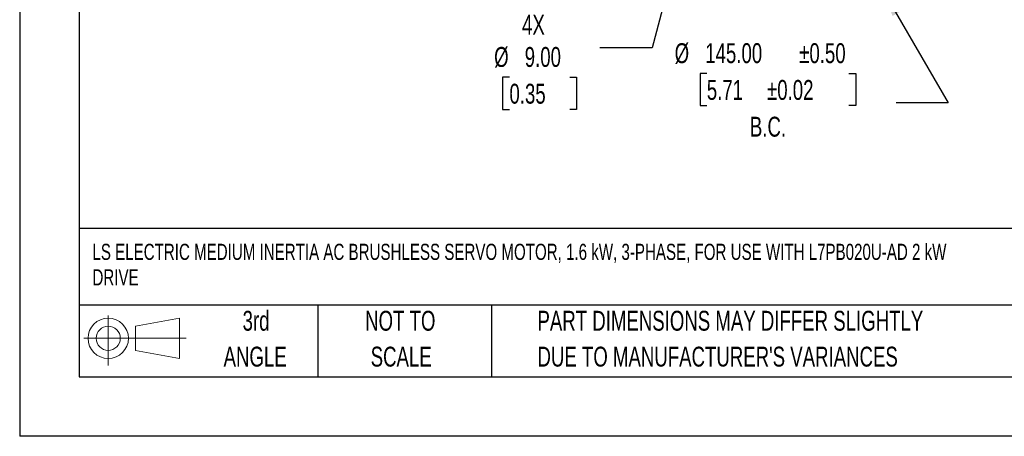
# Model space of a CAD drawing. Header units: millimetres. Extents: x 0 to 1118, y 0 to 864.
# Tile 1 of 33: x 0 to 419, y 0 to 177. Entities that reach past the tile are written whole.
import ezdxf

# ---------------------------------------------------------------- set-up
doc = ezdxf.new("R2010")
doc.units = ezdxf.units.MM
doc.header["$LTSCALE"] = 4
doc.linetypes.add('CENTERX2', pattern=[20.32, 12.7, -2.54, 2.54, -2.54])
doc.layers.add('DIMENSIONS', color=140, linetype='Continuous', lineweight=25)
doc.layers.add('TEXT', color=140, linetype='Continuous', lineweight=25)
doc.layers.add('SLD-DEFPOINTS', color=7, linetype='Continuous')
doc.styles.add('SLDTEXTSTYLE0', font='TXT', dxfattribs={"width": 0.7})
doc.dimstyles.new('SLDDIMSTYLE1', dxfattribs={"dimtxt": 8.632031, "dimasz": 13.208, "dimexe": 0, "dimexo": 0.0625, "dimgap": 2.158008, "dimtad": 0, "dimtih": 1, "dimtoh": 1, "dimrnd": 1e-09, "dimzin": 4, "dimdsep": 46, "dimtxsty": 'SLDTEXTSTYLE0', "dimsah": 1, "dimcen": 0, "dimadec": 0, "dimazin": 1, "dimtol": 1, "dimtp": 0.5, "dimtm": 0.5, "dimtfac": 1, "dimtofl": 0, "dimtmove": 0, "dimatfit": 3, "dimfxl": 0, "dimfrac": 2, "dimtolj": 1, "dimarcsym": 0})
doc.dimstyles.new('SLDDIMSTYLE5', dxfattribs={"dimtxt": 8.632031, "dimasz": 13.208, "dimexe": 0, "dimexo": 0.0625, "dimgap": 2.158008, "dimtad": 0, "dimtih": 1, "dimtoh": 1, "dimrnd": 1e-09, "dimzin": 4, "dimdsep": 46, "dimtxsty": 'SLDTEXTSTYLE0', "dimsah": 1, "dimcen": 0, "dimadec": 0, "dimazin": 1, "dimtfac": 1, "dimtofl": 0, "dimtmove": 0, "dimatfit": 3, "dimfxl": 0, "dimfrac": 2, "dimtolj": 1, "dimtzin": 12, "dimarcsym": 0})

# ---------------------------------------------------------------- blocks, each defined once
blk = doc.blocks.new('Block11')
at = {"color": 7, "linetype": 'Continuous', "lineweight": 18}
for p, q in [((10.35, 21.24), (10.35, 0)), ((21.92, 16.67), (40.7, 20.13)), ((40.7, 20.13), (40.7, 2.93)), ((21.92, 6.38), (21.92, 16.67)), ((0, 11.53), (43.49, 11.53)), ((21.92, 6.38), (40.7, 2.93))]:
    blk.add_line(p, q, dxfattribs=at)
for radius in [8.6, 5.14]:
    blk.add_circle((10.35, 11.53), radius, dxfattribs=at)
blk = doc.blocks.new('Block12')
at = {"layer": 'SLD-DEFPOINTS'}
blk.add_blockref('Block11', (0, 0), dxfattribs=at)
blk = doc.blocks.new('SW_NOTE_0')
at = {"layer": 'TEXT', "color": 0, "linetype": 'CENTERX2', "lineweight": 18, "char_height": 6.874, "attachment_point": 1, "style": 'SLDTEXTSTYLE0'}
for s, insert in [('LS ELECTRIC MEDIUM INERTIA AC BRUSHLESS SERVO MOTOR, 1.6 kW, 3-PHASE, FOR USE WITH L7PB020U-AD 2 kW', (0, 8.86)), ('DRIVE', (0, -2.01))]:
    blk.add_mtext(s, dxfattribs=dict(at, insert=insert))
blk = doc.blocks.new('SW_NOTE_0_3')
at = {"layer": 'TEXT', "color": 0, "linetype": 'CENTERX2', "lineweight": 18, "char_height": 8.4667, "attachment_point": 1, "style": 'SLDTEXTSTYLE0'}
for s, insert in [('PART DIMENSIONS MAY DIFFER SLIGHTLY', (0, 10.91)), ("DUE TO MANUFACTURER'S VARIANCES", (0, -4.37))]:
    blk.add_mtext(s, dxfattribs=dict(at, insert=insert))
blk = doc.blocks.new('SW_NOTE_0_4')
at = {"layer": 'TEXT', "color": 0, "linetype": 'CENTERX2', "lineweight": 18, "char_height": 8.467, "attachment_point": 2, "style": 'SLDTEXTSTYLE0'}
for s, insert in [('NOT TO', (21.03, 10.91)), ('SCALE', (21.42, -4.37))]:
    blk.add_mtext(s, dxfattribs=dict(at, insert=insert))
blk = doc.blocks.new('SW_NOTE_0_5')
at = {"layer": 'TEXT', "color": 0, "linetype": 'CENTERX2', "lineweight": 18, "char_height": 8.467, "attachment_point": 2, "style": 'SLDTEXTSTYLE0'}
for s, insert in [('3rd', (9.26, 10.91)), ('ANGLE', (8.87, -4.37))]:
    blk.add_mtext(s, dxfattribs=dict(at, insert=insert))
blk = doc.blocks.new('_D_1')
at = {"layer": 'DIMENSIONS'}
for p, q in [((366.84, 191.44), (395.38, 142.01)), ((292.57, 154.54), (289.68, 154.54)), ((289.68, 154.54), (289.68, 140.82)), ((353.11, 154.54), (356.01, 154.54)), ((356.01, 154.54), (356.01, 140.82)), ((289.68, 140.82), (292.57, 140.82)), ((356.01, 140.82), (353.11, 140.82)), ((395.38, 142.01), (373.16, 142.01))]:
    blk.add_line(p, q, dxfattribs=at)
blk.add_solid([(366.84, 191.44), (371.68, 178.99), (375.2, 181.02)], dxfattribs=at)
at = {"layer": 'DIMENSIONS', "char_height": 8.467, "attachment_point": 1, "style": 'SLDTEXTSTYLE0'}
for s, insert in [('%%c', (278.88, 167.39)), ('±0.50', (331.92, 167.39)), ('145.00', (291.91, 167.39)), ('5.71', (292.57, 151.74)), ('±0.02', (318.22, 151.74)), ('B.C.', (310.92, 136.09))]:
    blk.add_mtext(s, dxfattribs=dict(at, insert=insert))
blk = doc.blocks.new('_D_6')
at = {"layer": 'DIMENSIONS'}
for p, q in [((278.16, 198.62), (269.28, 165.47)), ((269.28, 165.47), (247.05, 165.47)), ((208.54, 152.93), (205.64, 152.93)), ((205.64, 152.93), (205.64, 139.21)), ((234.19, 152.93), (237.09, 152.93)), ((237.09, 152.93), (237.09, 139.21)), ((205.64, 139.21), (208.54, 139.21)), ((237.09, 139.21), (234.19, 139.21))]:
    blk.add_line(p, q, dxfattribs=at)
blk.add_solid([(278.16, 198.62), (272.78, 186.39), (276.71, 185.34)], dxfattribs=at)
at = {"layer": 'DIMENSIONS', "char_height": 8.467, "attachment_point": 1, "style": 'SLDTEXTSTYLE0'}
for s, insert in [('4X', (213.91, 179.5)), ('%%c', (202.02, 165.78)), ('9.00', (215.05, 165.78)), ('0.35', (208.54, 150.13))]:
    blk.add_mtext(s, dxfattribs=dict(at, insert=insert))

msp = doc.modelspace()

# ---------------------------------------------------------------- linework, layer by layer
at = {"color": 7, "linetype": 'Continuous'}
for p in [(0.01, 863.611), (1117.61, 0.011)]:
    msp.add_line(p, (0.01, 0.011), dxfattribs=at)
at = {"layer": 'TEXT'}
for p, q in [((25.4, 838.2), (25.4, 25.4)), ((1092.2, 88.504), (25.4, 88.504)), ((1092.2, 55.88), (25.4, 55.88)), ((127, 55.88), (127, 25.4)), ((200.847, 55.88), (200.847, 25.4)), ((25.4, 25.4), (1092.2, 25.4))]:
    msp.add_line(p, q, dxfattribs=at)

# ---------------------------------------------------------------- block references
at = {"layer": 'SLD-DEFPOINTS'}
msp.add_blockref('Block12', (27.352, 30.215), dxfattribs=at)
at = {"layer": 'TEXT', "linetype": 'CENTERX2', "lineweight": 18}
for name, p in [('SW_NOTE_0', (30.991, 73.137)), ('SW_NOTE_0_5', (91.389, 42.542)), ('SW_NOTE_0_4', (141.029, 42.542)), ('SW_NOTE_0_3', (220.477, 42.542))]:
    msp.add_blockref(name, p, dxfattribs=at)

# ---------------------------------------------------------------- dimensions: what is measured, and where the dimension line sits
at = {"layer": 'DIMENSIONS'}
for p1, p2, text, dimstyle, picture, middle in [((294.341, 317.019), (366.841, 191.445), '<>\\PB.C.', 'SLDDIMSTYLE1', '_D_1', (322.842, 147.684)), ((280.49, 207.313), (278.161, 198.62), '4X\\P<>', 'SLDDIMSTYLE5', '_D_6', (221.361, 159.793))]:
    dim = msp.add_diameter_dim_2p(p1=p1, p2=p2, text=text, dimstyle=dimstyle, dxfattribs=at)
    dim.commit()
    dim.dimension.update_dxf_attribs({"geometry": picture, "text_midpoint": middle, "dimtype": 163})

doc.saveas('drawing.dxf')
